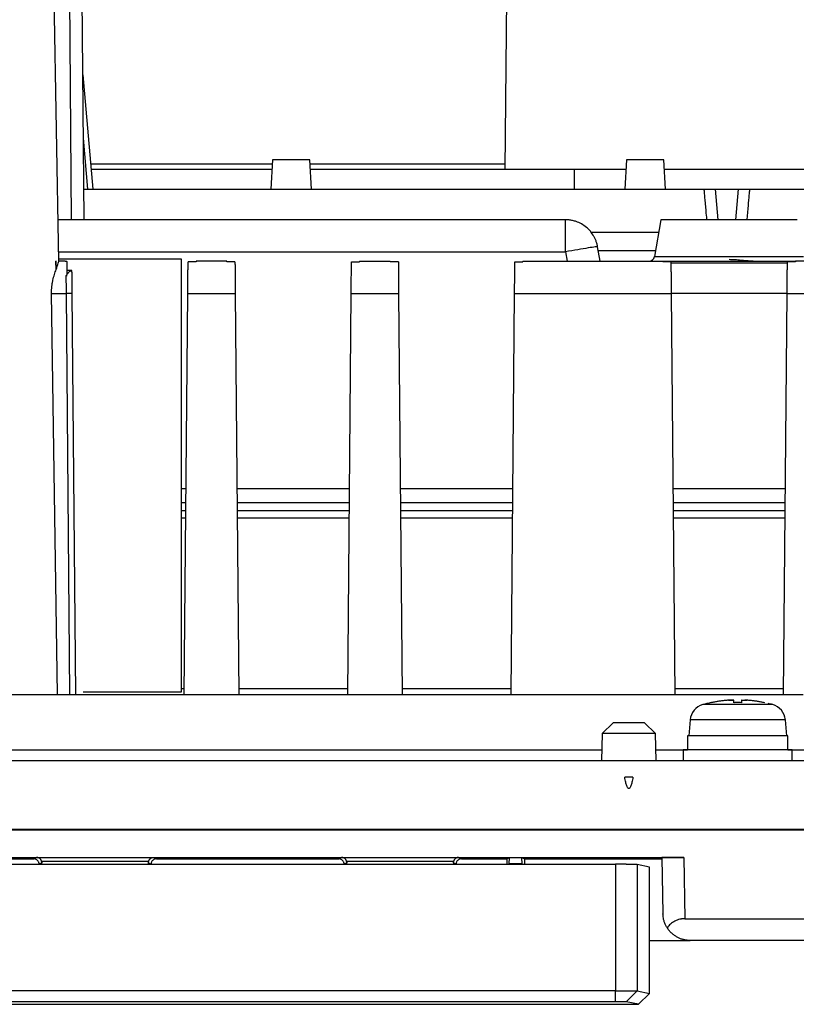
# Model space of a CAD drawing. Header units: millimetres. Extents: x 190.2 to 209.7, y 188.7 to 211.2.
# Tile 7 of 9: x 197.9 to 205, y 197.4 to 206.4. Entities that reach past the tile are written whole.
import ezdxf

# ---------------------------------------------------------------- set-up
doc = ezdxf.new("R2010")
doc.units = ezdxf.units.MM

msp = doc.modelspace()

# ---------------------------------------------------------------- linework, layer by layer
at = {"color": 8, "linetype": 'Continuous', "lineweight": 25}
for p, q in [((198.3595, 207.2899), (198.3806, 204.6099)), ((198.5334, 204.8899), (198.4924, 205.3585)), ((204.2919, 204.8899), (204.3164, 204.6099)), ((204.4836, 204.6099), (204.5081, 204.8899)), ((203.1524, 204.4968), (203.7751, 204.4968)), ((198.2652, 204.3151), (202.9178, 204.3151)), ((203.2192, 204.3281), (203.7453, 204.3281)), ((203.7353, 204.2712), (204.42, 204.2712)), ((204.42, 204.2712), (205.1047, 204.2712)), ((203.8888, 203.9351), (204.9532, 203.9351)), ((204.9372, 200.016), (204.0628, 200.016))]:
    msp.add_line(p, q, dxfattribs=at)
at = {"color": 7, "linetype": 'Continuous', "lineweight": 25}
for p, q in [((198.499, 204.6099), (198.4756, 207.2899)), ((202.3821, 207.2498), (202.3631, 205.0699)), ((198.2668, 204.226), (198.2211, 206.8402)), ((198.5818, 204.8899), (198.4899, 205.9401)), ((200.2267, 205.1199), (198.5616, 205.1199)), ((200.2288, 205.1599), (200.2147, 204.8899)), ((200.5712, 205.1599), (200.2288, 205.1599)), ((200.5853, 204.8899), (200.5712, 205.1599)), ((202.3635, 205.1199), (200.5733, 205.1199)), ((203.4788, 205.1599), (203.4647, 204.8899)), ((203.8212, 205.1599), (203.4788, 205.1599)), ((203.8353, 204.8899), (203.8212, 205.1599)), ((200.2241, 205.0699), (198.566, 205.0699)), ((202.3631, 205.0699), (200.5759, 205.0699)), ((203.4741, 205.0699), (202.3631, 205.0699)), ((203, 204.8899), (203, 205.0699)), ((206.7241, 205.0699), (203.8259, 205.0699)), ((198.4965, 204.8899), (204.1986, 204.8899)), ((204.2919, 204.8899), (204.5081, 204.8899)), ((204.6014, 204.8899), (205.3986, 204.8899)), ((202.9178, 204.6099), (198.2601, 204.6099)), ((202.9178, 204.3151), (202.9178, 204.6099)), ((203.795, 204.61), (203.7353, 204.2712)), ((202.9178, 204.3151), (202.9328, 204.2299)), ((203.2365, 204.2299), (203.2132, 204.362)), ((198.2421, 204.1527), (198.24, 204.2299)), ((198.2421, 204.2299), (198.24, 204.2299)), ((198.2421, 204.1527), (198.2421, 204.2299)), ((198.3262, 204.2299), (198.2649, 204.2299)), ((198.2663, 204.2499), (199.39, 204.2499)), ((199.39, 204.2499), (199.39, 200.2699)), ((199.5287, 204.2223), (199.4537, 204.2223)), ((199.8093, 204.2299), (199.5287, 204.2299)), ((199.8843, 204.2223), (199.8093, 204.2223)), ((200.9537, 204.2223), (201.0287, 204.2223)), ((201.0287, 204.2299), (201.3093, 204.2299)), ((201.3843, 204.2223), (201.3093, 204.2223)), ((202.4537, 204.2223), (202.5267, 204.2223)), ((202.5267, 204.2299), (203.8123, 204.2299)), ((203.8123, 204.2299), (205.0297, 204.2299)), ((203.8863, 204.2223), (203.8123, 204.2223)), ((204.9556, 204.2121), (203.8864, 204.2121)), ((205.0297, 204.2223), (204.9557, 204.2223)), ((205.3103, 204.2299), (205.0297, 204.2299)), ((198.3856, 204.1426), (198.34, 204.1426)), ((198.3357, 204.0989), (198.344, 204.0989)), ((198.2562, 200.2499), (198.2006, 203.9325)), ((198.2006, 203.9325), (198.3369, 203.9325)), ((198.369, 200.2499), (198.3369, 203.9325)), ((198.3869, 203.9325), (198.419, 200.2499)), ((199.419, 200.2499), (199.4511, 203.9325)), ((199.4511, 203.9325), (199.8869, 203.9325)), ((199.8869, 203.9325), (199.919, 200.2499)), ((200.919, 200.2499), (200.9511, 203.9325)), ((200.9511, 203.9325), (201.3869, 203.9325)), ((201.3869, 203.9325), (201.419, 200.2499)), ((202.419, 200.2499), (202.4511, 203.9325)), ((202.4511, 203.9325), (203.8889, 203.9325)), ((203.8889, 203.9325), (203.921, 200.2499)), ((204.921, 200.2499), (204.9531, 203.9325)), ((204.9531, 203.9325), (205.3889, 203.9325)), ((199.39, 202.1399), (199.4355, 202.1399)), ((199.9025, 202.1399), (200.9355, 202.1399)), ((201.4025, 202.1399), (202.4355, 202.1399)), ((203.9045, 202.1399), (204.9375, 202.1399)), ((199.4344, 202.0099), (199.39, 202.0099)), ((200.9344, 202.0099), (199.9036, 202.0099)), ((202.4344, 202.0099), (201.4036, 202.0099)), ((204.9364, 202.0099), (203.9056, 202.0099)), ((199.39, 201.9399), (199.4337, 201.9399)), ((199.4331, 201.8678), (199.39, 201.8678)), ((199.9043, 201.9399), (200.9337, 201.9399)), ((200.9331, 201.8678), (199.9049, 201.8678)), ((201.4043, 201.9399), (202.4337, 201.9399)), ((202.4331, 201.8678), (201.4049, 201.8678)), ((203.9063, 201.9399), (204.9357, 201.9399)), ((204.9351, 201.8678), (203.9069, 201.8678)), ((197.0183, 200.2499), (205.1, 200.2499)), ((199.39, 200.2699), (198.49, 200.2699)), ((199.39, 200.3029), (199.4195, 200.3029)), ((199.9185, 200.3029), (200.9195, 200.3029)), ((201.4185, 200.3029), (202.4195, 200.3029)), ((203.9205, 200.3029), (204.9215, 200.3029)), ((203.3563, 199.99), (203.2544, 199.8899)), ((203.7456, 199.8899), (203.6437, 199.99)), ((204.0628, 200.016), (204.05, 199.8695)), ((204.95, 199.8695), (204.9372, 200.016)), ((203.2544, 199.8899), (203.25, 199.6399)), ((203.7456, 199.8899), (203.2544, 199.8899)), ((203.75, 199.6399), (203.7456, 199.8899)), ((204.04, 199.8702), (204.04, 199.7395)), ((204.96, 199.7395), (204.96, 199.8702)), ((196.7482, 199.7402), (203.2517, 199.74)), ((203.7483, 199.7399), (204.04, 199.7399)), ((204, 199.7402), (204, 199.6399)), ((204.96, 199.7399), (205.8092, 199.7399)), ((205, 199.6399), (205, 199.7402)), ((207.3544, 199.6399), (192.6456, 199.6399)), ((192.4504, 199.0117), (207.5496, 199.0117)), ((207.0503, 199.003), (192.9497, 199.003)), ((196.6232, 198.6899), (203.3768, 198.6899)), ((197.5952, 198.7529), (198.0625, 198.7529)), ((197.621, 198.74), (198.0366, 198.74)), ((198.0366, 198.74), (198.0625, 198.7529)), ((198.0625, 198.7529), (199.1375, 198.7529)), ((198.1099, 198.7016), (198.0866, 198.69)), ((198.0866, 198.6899), (198.0866, 198.69)), ((198.1083, 198.6909), (198.1063, 198.6899)), ((198.1083, 198.6909), (199.0917, 198.6909)), ((199.0912, 198.7157), (198.1088, 198.7157)), ((199.1134, 198.69), (199.0901, 198.7016)), ((199.0917, 198.6909), (199.0937, 198.6899)), ((199.1134, 198.69), (199.1134, 198.6899)), ((199.1375, 198.7529), (200.8625, 198.7529)), ((199.1375, 198.7529), (199.1634, 198.74)), ((199.1634, 198.74), (200.8366, 198.74)), ((200.8366, 198.74), (200.8625, 198.7529)), ((200.8625, 198.7529), (201.9375, 198.7529)), ((200.9099, 198.7016), (200.8866, 198.69)), ((200.8866, 198.6899), (200.8866, 198.69)), ((200.9083, 198.6909), (200.9063, 198.6899)), ((200.9083, 198.6909), (201.8917, 198.6909)), ((201.8912, 198.7157), (200.9088, 198.7157)), ((201.9134, 198.69), (201.8901, 198.7016)), ((201.8937, 198.6899), (201.8917, 198.6909)), ((201.9134, 198.69), (201.9134, 198.6899)), ((201.9375, 198.7529), (202.4048, 198.7529)), ((201.9375, 198.7529), (201.9634, 198.74)), ((201.9634, 198.74), (202.379, 198.74)), ((202.379, 198.74), (202.4048, 198.7529)), ((202.379, 198.74), (202.379, 198.6899)), ((202.4021, 198.6952), (202.4048, 198.7529)), ((202.5179, 198.6952), (202.4021, 198.6952)), ((202.4048, 198.7529), (202.5152, 198.7529)), ((202.5152, 198.7529), (204.0041, 198.7529)), ((202.5152, 198.7529), (202.541, 198.74)), ((202.5152, 198.7529), (202.5179, 198.6952)), ((202.541, 198.74), (203.8044, 198.74)), ((202.541, 198.74), (202.541, 198.6899)), ((203.3768, 198.6899), (203.3768, 197.528)), ((203.576, 198.6867), (203.576, 197.5264)), ((203.69, 198.6639), (203.576, 198.6867)), ((203.8042, 198.7512), (203.8132, 198.2355)), ((204.0041, 198.7529), (204.0139, 198.1898)), ((203.6895, 197.9899), (203.69, 198.6639)), ((204.0139, 198.1898), (207.0361, 198.1898)), ((203.6895, 197.5037), (203.6895, 197.9899)), ((203.6895, 197.9899), (204.0631, 197.9899)), ((207.2325, 197.9899), (204.0631, 197.9899)), ((203.3768, 197.528), (196.6232, 197.528)), ((203.3768, 197.4278), (203.3768, 197.528)), ((203.576, 197.5264), (203.4762, 197.4262)), ((203.576, 197.5264), (203.6895, 197.5037)), ((203.3768, 197.4278), (196.6232, 197.4278)), ((203.5891, 197.4037), (203.4762, 197.4262)), ((203.5891, 197.4037), (203.6895, 197.5037)), ((196.4109, 197.4037), (203.5891, 197.4037))]:
    msp.add_line(p, q, dxfattribs=at)
for centre, radius, start, end in [((203.686, 204.2799), 0.05, 270, 350), ((198.3619, 202.5), 1.4327, 89.0002, 90.9998), ((204.2222, 200.0021), 0.16, 105.50985, 175), ((204.5, 198.9999), 1.2, 101.76242, 105.47435), ((204.5, 198.9999), 1.2, 74.53151, 76.54162), ((204.7778, 200.0021), 0.16, 5, 74.49185)]:
    msp.add_arc(centre, radius, start, end, dxfattribs=at)
for points, knots in [([(204.1924, 204.8883), (204.1924, 204.8886), (204.1925, 204.889), (204.1937, 204.8895), (204.1956, 204.8898), (204.1976, 204.8898), (204.1986, 204.8899)], [0, 0, 0, 0, 0.252092, 0.501389, 0.749988, 1, 1, 1, 1]), ([(204.2168, 204.6099), (204.216, 204.6183), (204.2109, 204.6763), (204.2029, 204.7675), (204.1949, 204.8607), (204.1932, 204.8793), (204.1924, 204.8883)], [0, 0, 0, 0, 0.05472, 0.37735, 0.698098, 1, 1, 1, 1]), ([(204.1986, 204.8899), (204.1998, 204.8899), (204.2023, 204.8899), (204.2071, 204.8899), (204.2137, 204.8899), (204.2228, 204.8899), (204.2348, 204.8899), (204.2482, 204.8899), (204.2624, 204.8899), (204.2771, 204.8899), (204.2869, 204.8899), (204.2919, 204.8899)], [0, 0, 0, 0, 0.081459, 0.162585, 0.244175, 0.371713, 0.499703, 0.6273, 0.755436, 0.877542, 1, 1, 1, 1]), ([(204.5081, 204.8899), (204.5114, 204.8899), (204.518, 204.8899), (204.5277, 204.8899), (204.5391, 204.8899), (204.5518, 204.8899), (204.5652, 204.8899), (204.5772, 204.8899), (204.5873, 204.8899), (204.5957, 204.8899), (204.5995, 204.8899), (204.6014, 204.8899)], [0, 0, 0, 0, 0.081654, 0.16295, 0.244683, 0.372373, 0.500416, 0.627961, 0.755944, 0.877826, 1, 1, 1, 1]), ([(204.6076, 204.8883), (204.6068, 204.8793), (204.6051, 204.8607), (204.5971, 204.7675), (204.5891, 204.6763), (204.584, 204.6183), (204.5832, 204.6099)], [0, 0, 0, 0, 0.301898, 0.62265, 0.94528, 1, 1, 1, 1]), ([(204.6014, 204.8899), (204.6024, 204.8898), (204.6044, 204.8898), (204.6063, 204.8895), (204.6075, 204.889), (204.6076, 204.8886), (204.6076, 204.8883)], [0, 0, 0, 0, 0.250012, 0.498611, 0.747908, 1, 1, 1, 1]), ([(203.2132, 204.362), (203.2122, 204.3674), (203.2101, 204.3781), (203.206, 204.3936), (203.2014, 204.4081), (203.1963, 204.4216), (203.1909, 204.4343), (203.1852, 204.446), (203.1723, 204.4701), (203.1492, 204.5033), (203.1104, 204.5419), (203.0666, 204.5722), (203.0232, 204.5919), (202.9847, 204.6029), (202.9513, 204.6088), (202.9289, 204.6095), (202.9178, 204.6099)], [0, 0, 0, 0, 0.039898, 0.078043, 0.114423, 0.149038, 0.181888, 0.212981, 0.24233, 0.3782, 0.500051, 0.633207, 0.757774, 0.839851, 0.920021, 1, 1, 1, 1]), ([(205.045, 204.6099), (205.045, 204.6099), (205.0287, 204.6099), (204.9661, 204.6099), (204.9198, 204.6099), (204.8041, 204.6099), (204.7348, 204.6099), (204.5836, 204.6099), (204.5018, 204.6099), (204.3382, 204.6099), (204.2564, 204.6099), (204.1052, 204.6099), (204.0359, 204.6099), (203.9202, 204.6099), (203.8739, 204.6099), (203.8113, 204.6099), (203.795, 204.6099), (203.795, 204.6099)], [0, 0, 0, 0, 0.125, 0.125, 0.25, 0.25, 0.375, 0.375, 0.5, 0.5, 0.625, 0.625, 0.75, 0.75, 0.875, 0.875, 1, 1, 1, 1]), ([(203.2132, 204.362), (203.2131, 204.3626), (203.2053, 204.3619), (203.1756, 204.358), (203.1537, 204.3547), (203.099, 204.346), (203.0663, 204.3406), (202.995, 204.3286), (202.9564, 204.3219), (202.9178, 204.3151)], [0, 0, 0, 0, 0.25, 0.25, 0.5, 0.5, 0.75, 0.75, 1, 1, 1, 1]), ([(198.2421, 204.1527), (198.2499, 204.1739), (198.2616, 204.2057), (198.2673, 204.2239), (198.2664, 204.2256), (198.2662, 204.226)], [0, 0, 0, 0, 0.616284, 0.927749, 1, 1, 1, 1]), ([(198.3262, 204.2299), (198.3282, 204.2298), (198.3321, 204.2296), (198.3381, 204.2281), (198.342, 204.2263), (198.344, 204.2255)], [0, 0, 0, 0, 0.333617, 0.666625, 1, 1, 1, 1]), ([(198.344, 204.1106), (198.344, 204.1406), (198.344, 204.1663), (198.344, 204.2055), (198.344, 204.219), (198.344, 204.2255)], [0, 0, 0, 0, 0.5, 0.5, 1, 1, 1, 1]), ([(199.4511, 203.9325), (199.4512, 203.9379), (199.4513, 203.9488), (199.4514, 203.9649), (199.4516, 203.981), (199.4517, 203.9968), (199.4518, 204.0126), (199.4521, 204.0393), (199.4524, 204.0759), (199.4528, 204.1188), (199.4531, 204.1563), (199.4533, 204.1832), (199.4535, 204.2017), (199.4536, 204.2141), (199.4536, 204.2196), (199.4537, 204.2223)], [0, 0, 0, 0, 0.040677, 0.081122, 0.121455, 0.161795, 0.202262, 0.242974, 0.371446, 0.500049, 0.628519, 0.75712, 0.838212, 0.918852, 1, 1, 1, 1]), ([(199.8843, 204.2223), (199.8843, 204.221), (199.8844, 204.2185), (199.8844, 204.2135), (199.8845, 204.2078), (199.8845, 204.2013), (199.8846, 204.194), (199.8847, 204.18), (199.8849, 204.1563), (199.8852, 204.1188), (199.8856, 204.0759), (199.886, 204.0344), (199.8863, 203.997), (199.8866, 203.965), (199.8868, 203.9433), (199.8869, 203.9325)], [0, 0, 0, 0, 0.040676, 0.08112, 0.121451, 0.161789, 0.202255, 0.242967, 0.371436, 0.500038, 0.62851, 0.757113, 0.838207, 0.918849, 1, 1, 1, 1]), ([(200.9511, 203.9325), (200.9512, 203.9379), (200.9513, 203.9488), (200.9514, 203.9649), (200.9516, 203.981), (200.9517, 203.9968), (200.9518, 204.0126), (200.9521, 204.0393), (200.9524, 204.0759), (200.9528, 204.1188), (200.9531, 204.1563), (200.9533, 204.1832), (200.9535, 204.2017), (200.9536, 204.2141), (200.9536, 204.2196), (200.9537, 204.2223)], [0, 0, 0, 0, 0.040677, 0.081122, 0.121455, 0.161795, 0.202262, 0.242974, 0.371446, 0.500049, 0.628519, 0.75712, 0.838212, 0.918852, 1, 1, 1, 1]), ([(201.3843, 204.2223), (201.3843, 204.221), (201.3844, 204.2185), (201.3844, 204.2135), (201.3845, 204.2078), (201.3845, 204.2013), (201.3846, 204.194), (201.3847, 204.18), (201.3849, 204.1563), (201.3852, 204.1188), (201.3856, 204.0759), (201.386, 204.0344), (201.3863, 203.997), (201.3866, 203.965), (201.3868, 203.9433), (201.3869, 203.9325)], [0, 0, 0, 0, 0.040676, 0.08112, 0.121451, 0.161789, 0.202255, 0.242967, 0.371436, 0.500038, 0.62851, 0.757113, 0.838207, 0.918849, 1, 1, 1, 1]), ([(202.4511, 203.9325), (202.4512, 203.9379), (202.4513, 203.9488), (202.4514, 203.9649), (202.4516, 203.981), (202.4517, 203.9968), (202.4518, 204.0126), (202.4521, 204.0393), (202.4524, 204.0759), (202.4528, 204.1188), (202.4531, 204.1563), (202.4533, 204.1832), (202.4535, 204.2017), (202.4536, 204.2141), (202.4536, 204.2196), (202.4537, 204.2223)], [0, 0, 0, 0, 0.040677, 0.0811224, 0.121455, 0.1617947, 0.2022615, 0.242974, 0.3714462, 0.5000488, 0.6285195, 0.7571205, 0.838212, 0.9188518, 1, 1, 1, 1]), ([(203.8863, 204.2223), (203.8863, 204.221), (203.8864, 204.2185), (203.8864, 204.2135), (203.8865, 204.2078), (203.8865, 204.2013), (203.8866, 204.194), (203.8867, 204.18), (203.8869, 204.1563), (203.8872, 204.1188), (203.8876, 204.0759), (203.888, 204.0344), (203.8883, 203.997), (203.8886, 203.965), (203.8888, 203.9433), (203.8889, 203.9325)], [0, 0, 0, 0, 0.040676, 0.08112, 0.121451, 0.161789, 0.202255, 0.242967, 0.371436, 0.500038, 0.62851, 0.757113, 0.838207, 0.918849, 1, 1, 1, 1]), ([(204.6406, 204.2299), (204.6333, 204.2299), (204.6187, 204.2301), (204.5967, 204.2313), (204.5747, 204.2328), (204.5525, 204.2347), (204.5186, 204.2378), (204.4745, 204.2418), (204.4377, 204.2432), (204.42, 204.2432), (204.4199, 204.2432)], [0, 0, 0, 0, 0.099023, 0.198427, 0.298326, 0.39884, 0.500095, 0.759817, 0.999732, 1, 1, 1, 1]), ([(204.9531, 203.9325), (204.9532, 203.9379), (204.9533, 203.9488), (204.9534, 203.9649), (204.9536, 203.981), (204.9537, 203.9968), (204.9538, 204.0126), (204.9541, 204.0393), (204.9544, 204.0759), (204.9548, 204.1188), (204.9551, 204.1563), (204.9553, 204.1832), (204.9555, 204.2017), (204.9556, 204.2141), (204.9556, 204.2196), (204.9557, 204.2223)], [0, 0, 0, 0, 0.040677, 0.081122, 0.121455, 0.161795, 0.202262, 0.242974, 0.371446, 0.500049, 0.628519, 0.75712, 0.838212, 0.918852, 1, 1, 1, 1]), ([(198.2006, 203.9325), (198.2005, 203.9377), (198.2005, 203.9481), (198.201, 203.9636), (198.2019, 203.979), (198.2033, 203.9943), (198.2052, 204.0095), (198.2074, 204.0245), (198.2101, 204.0394), (198.2141, 204.0586), (198.2196, 204.0815), (198.2268, 204.1071), (198.2345, 204.1312), (198.2395, 204.1455), (198.2421, 204.1527)], [0, 0, 0, 0, 0.06192, 0.123538, 0.185077, 0.246755, 0.308793, 0.371404, 0.434795, 0.499166, 0.62324, 0.747246, 0.87243, 1, 1, 1, 1]), ([(198.344, 204.1102), (198.3459, 204.1127), (198.3494, 204.1172), (198.3541, 204.1227), (198.3594, 204.1283), (198.365, 204.1336), (198.3714, 204.1387), (198.3771, 204.1419), (198.3816, 204.1429), (198.3845, 204.1419), (198.3849, 204.1398), (198.3851, 204.1388)], [0, 0, 0, 0, 0.100546, 0.18373, 0.249552, 0.382058, 0.499016, 0.643115, 0.773898, 0.892398, 1, 1, 1, 1]), ([(198.3851, 204.1388), (198.3851, 204.1362), (198.3851, 204.1311), (198.3852, 204.1226), (198.3853, 204.1137), (198.3854, 204.1043), (198.3855, 204.0896), (198.3857, 204.0687), (198.3859, 204.0413), (198.3862, 204.0131), (198.3864, 203.9858), (198.3866, 203.9587), (198.3868, 203.9412), (198.3869, 203.9325)], [0, 0, 0, 0, 0.056062, 0.11165, 0.16693, 0.22207, 0.277238, 0.410649, 0.544152, 0.663755, 0.785106, 0.892491, 1, 1, 1, 1]), ([(204.8206, 200.1562), (204.8206, 200.1562), (204.6769, 200.1562), (204.3231, 200.1562), (204.1794, 200.1562), (204.1794, 200.1562)], [0, 0, 0, 0, 0.5, 0.5, 1, 1, 1, 1]), ([(204.415, 200.1963), (204.4041, 200.1955), (204.3824, 200.1938), (204.3501, 200.1901), (204.3181, 200.1856), (204.2864, 200.1804), (204.2654, 200.1762), (204.255, 200.1741)], [0, 0, 0, 0, 0.202466, 0.403699, 0.603699, 0.802466, 1, 1, 1, 1]), ([(204.465, 200.1963), (204.4649, 200.1965), (204.4647, 200.1968), (204.4631, 200.1972), (204.4606, 200.1975), (204.4572, 200.1976), (204.4529, 200.1977), (204.4479, 200.1977), (204.4421, 200.1976), (204.4358, 200.1975), (204.4291, 200.1972), (204.4221, 200.1968), (204.4174, 200.1965), (204.415, 200.1963)], [0, 0, 0, 0, 0.091023, 0.181977, 0.272879, 0.363743, 0.454583, 0.545417, 0.636257, 0.727121, 0.818023, 0.908977, 1, 1, 1, 1]), ([(204.415, 200.1963), (204.4174, 200.1965), (204.4221, 200.1968), (204.4291, 200.1972), (204.4358, 200.1975), (204.4421, 200.1976), (204.4479, 200.1977), (204.4529, 200.1977), (204.4572, 200.1976), (204.4606, 200.1975), (204.4631, 200.1972), (204.4647, 200.1968), (204.4649, 200.1965), (204.465, 200.1963)], [0, 0, 0, 0, 0.091023, 0.181977, 0.272879, 0.363743, 0.454583, 0.545417, 0.636257, 0.727121, 0.818023, 0.908977, 1, 1, 1, 1]), ([(204.535, 200.1963), (204.5351, 200.1965), (204.5353, 200.1968), (204.5369, 200.1972), (204.5394, 200.1975), (204.5428, 200.1976), (204.5471, 200.1977), (204.5521, 200.1977), (204.5579, 200.1976), (204.5642, 200.1975), (204.5709, 200.1972), (204.5779, 200.1968), (204.5826, 200.1965), (204.585, 200.1963)], [0, 0, 0, 0, 0.0910228, 0.1819774, 0.2728789, 0.3637425, 0.4545834, 0.5454166, 0.6362575, 0.7271211, 0.8180226, 0.9089772, 1, 1, 1, 1]), ([(204.5388, 200.1974), (204.5381, 200.1973), (204.5365, 200.1971), (204.5353, 200.1968), (204.5351, 200.1965), (204.535, 200.1963)], [0, 0, 0, 0, 0.333131, 0.666449, 1, 1, 1, 1]), ([(204.585, 200.1963), (204.5828, 200.1965), (204.5785, 200.1968), (204.572, 200.1971), (204.5679, 200.1973), (204.5659, 200.1974)], [0, 0, 0, 0, 0.3335511, 0.6668689, 1, 1, 1, 1]), ([(204.745, 200.1741), (204.7346, 200.1762), (204.7136, 200.1804), (204.6819, 200.1856), (204.6499, 200.1901), (204.6176, 200.1938), (204.5959, 200.1955), (204.585, 200.1963)], [0, 0, 0, 0, 0.197534, 0.396301, 0.596301, 0.797534, 1, 1, 1, 1]), ([(203.5, 199.9899), (203.4812, 199.9899), (203.4623, 199.9899), (203.4275, 199.9899), (203.4116, 199.9899), (203.3849, 199.9899), (203.3743, 199.9899), (203.3599, 199.9899), (203.3561, 199.9899), (203.3561, 199.9899)], [0, 0, 0, 0, 0.25, 0.25, 0.5, 0.5, 0.75, 0.75, 1, 1, 1, 1]), ([(203.6439, 199.9899), (203.6439, 199.9899), (203.6401, 199.9899), (203.6257, 199.9899), (203.6151, 199.9899), (203.5884, 199.9899), (203.5725, 199.9899), (203.5377, 199.9899), (203.5188, 199.9899), (203.5, 199.9899)], [0, 0, 0, 0, 0.25, 0.25, 0.5, 0.5, 0.75, 0.75, 1, 1, 1, 1]), ([(204.96, 199.8699), (204.96, 199.8699), (204.948, 199.8699), (204.9019, 199.8699), (204.8678, 199.8699), (204.7827, 199.8699), (204.7317, 199.8699), (204.6204, 199.8699), (204.5602, 199.8699), (204.4398, 199.8699), (204.3796, 199.8699), (204.2683, 199.8699), (204.2173, 199.8699), (204.1322, 199.8699), (204.0981, 199.8699), (204.052, 199.8699), (204.04, 199.8699), (204.04, 199.8699)], [0, 0, 0, 0, 0.125, 0.125, 0.25, 0.25, 0.375, 0.375, 0.5, 0.5, 0.625, 0.625, 0.75, 0.75, 0.875, 0.875, 1, 1, 1, 1]), ([(205, 199.7399), (205, 199.7399), (204.987, 199.7399), (204.9369, 199.7399), (204.8998, 199.7399), (204.8073, 199.7399), (204.7518, 199.7399), (204.6309, 199.7399), (204.5654, 199.7399), (204.4346, 199.7399), (204.3691, 199.7399), (204.2482, 199.7399), (204.1927, 199.7399), (204.1002, 199.7399), (204.0631, 199.7399), (204.013, 199.7399), (204, 199.7399), (204, 199.7399)], [0, 0, 0, 0, 0.125, 0.125, 0.25, 0.25, 0.375, 0.375, 0.5, 0.5, 0.625, 0.625, 0.75, 0.75, 0.875, 0.875, 1, 1, 1, 1]), ([(203.5378, 199.4899), (203.5363, 199.4817), (203.5335, 199.4664), (203.5288, 199.4451), (203.5241, 199.4271), (203.5195, 199.4124), (203.5149, 199.4008), (203.5102, 199.3924), (203.5056, 199.3869), (203.5, 199.3845), (203.4944, 199.3868), (203.4898, 199.3923), (203.4852, 199.4007), (203.4806, 199.4122), (203.4759, 199.427), (203.4712, 199.445), (203.4665, 199.4663), (203.4637, 199.4817), (203.4622, 199.4899)], [0, 0, 0, 0, 0.108945, 0.203948, 0.285112, 0.352605, 0.406724, 0.44805, 0.477926, 0.499902, 0.521734, 0.551434, 0.592641, 0.646717, 0.714253, 0.795544, 0.890758, 1, 1, 1, 1]), ([(198.0866, 198.69), (198.0865, 198.6921), (198.0864, 198.6962), (198.0851, 198.7024), (198.0828, 198.7096), (198.0787, 198.7176), (198.0722, 198.7255), (198.0643, 198.7321), (198.0554, 198.7366), (198.046, 198.7395), (198.0397, 198.7398), (198.0366, 198.74)], [0, 0, 0, 0, 0.0795914, 0.1592125, 0.2401144, 0.3685803, 0.5000445, 0.6285193, 0.7599927, 0.8792721, 1, 1, 1, 1]), ([(198.1088, 198.7157), (198.1084, 198.7174), (198.1075, 198.7207), (198.1055, 198.7256), (198.1026, 198.731), (198.0986, 198.7367), (198.0928, 198.7423), (198.0862, 198.7469), (198.0794, 198.75), (198.0732, 198.7518), (198.0679, 198.7527), (198.0642, 198.7529), (198.0625, 198.7529)], [0, 0, 0, 0, 0.119092, 0.233282, 0.342776, 0.502083, 0.642598, 0.7616, 0.859484, 0.911357, 0.957119, 1, 1, 1, 1]), ([(198.1083, 198.6909), (198.1084, 198.691), (198.1087, 198.6912), (198.109, 198.6926), (198.1093, 198.6948), (198.1096, 198.6977), (198.1098, 198.7003), (198.1099, 198.7016)], [0, 0, 0, 0, 0.200404, 0.400203, 0.599799, 0.799597, 1, 1, 1, 1]), ([(198.1088, 198.7157), (198.1091, 198.7141), (198.1098, 198.7107), (198.1101, 198.7059), (198.11, 198.7031), (198.1099, 198.7016)], [0, 0, 0, 0, 0.2922817, 0.6255067, 1, 1, 1, 1]), ([(199.0901, 198.7016), (199.09, 198.7031), (199.0899, 198.7059), (199.0902, 198.7107), (199.0909, 198.7141), (199.0912, 198.7157)], [0, 0, 0, 0, 0.3744933, 0.7077183, 1, 1, 1, 1]), ([(199.0912, 198.7157), (199.0918, 198.718), (199.093, 198.7224), (199.096, 198.7287), (199.0995, 198.734), (199.1034, 198.7386), (199.1078, 198.7426), (199.1127, 198.7461), (199.1185, 198.7491), (199.1245, 198.7513), (199.1309, 198.7526), (199.1354, 198.7528), (199.1375, 198.7529)], [0, 0, 0, 0, 0.163479, 0.309381, 0.437801, 0.548878, 0.642826, 0.73993, 0.822036, 0.890699, 0.948571, 1, 1, 1, 1]), ([(199.1634, 198.74), (199.1613, 198.7399), (199.1572, 198.7398), (199.151, 198.7385), (199.1438, 198.7362), (199.1358, 198.7321), (199.1279, 198.7256), (199.1213, 198.7177), (199.1168, 198.7088), (199.1139, 198.6994), (199.1136, 198.6931), (199.1134, 198.69)], [0, 0, 0, 0, 0.079603, 0.159236, 0.240148, 0.368625, 0.500093, 0.628564, 0.760026, 0.87929, 1, 1, 1, 1]), ([(200.8866, 198.69), (200.8865, 198.6921), (200.8864, 198.6962), (200.8851, 198.7024), (200.8828, 198.7096), (200.8787, 198.7176), (200.8722, 198.7255), (200.8643, 198.7321), (200.8554, 198.7366), (200.846, 198.7395), (200.8397, 198.7398), (200.8366, 198.74)], [0, 0, 0, 0, 0.0795914, 0.1592125, 0.2401144, 0.3685803, 0.5000445, 0.6285193, 0.7599927, 0.8792721, 1, 1, 1, 1]), ([(200.9088, 198.7157), (200.9084, 198.7174), (200.9075, 198.7207), (200.9055, 198.7256), (200.9026, 198.731), (200.8986, 198.7367), (200.8928, 198.7423), (200.8862, 198.7469), (200.8794, 198.75), (200.8732, 198.7518), (200.8679, 198.7527), (200.8642, 198.7529), (200.8625, 198.7529)], [0, 0, 0, 0, 0.119092, 0.233282, 0.342776, 0.502083, 0.642598, 0.7616, 0.859484, 0.911357, 0.957119, 1, 1, 1, 1]), ([(200.9083, 198.6909), (200.9084, 198.691), (200.9087, 198.6912), (200.909, 198.6926), (200.9093, 198.6948), (200.9096, 198.6977), (200.9098, 198.7003), (200.9099, 198.7016)], [0, 0, 0, 0, 0.200404, 0.400203, 0.599799, 0.799597, 1, 1, 1, 1]), ([(200.9088, 198.7157), (200.9091, 198.7141), (200.9098, 198.7107), (200.9101, 198.7059), (200.91, 198.7031), (200.9099, 198.7016)], [0, 0, 0, 0, 0.2922817, 0.6255067, 1, 1, 1, 1]), ([(201.8901, 198.7016), (201.89, 198.7031), (201.8899, 198.7059), (201.8902, 198.7107), (201.8909, 198.7141), (201.8912, 198.7157)], [0, 0, 0, 0, 0.3744933, 0.7077183, 1, 1, 1, 1]), ([(201.8901, 198.7016), (201.8902, 198.7003), (201.8904, 198.6977), (201.8907, 198.6948), (201.891, 198.6926), (201.8913, 198.6912), (201.8916, 198.691), (201.8917, 198.6909)], [0, 0, 0, 0, 0.200403, 0.400201, 0.599797, 0.799596, 1, 1, 1, 1]), ([(201.9375, 198.7529), (201.9362, 198.7529), (201.9335, 198.7528), (201.9296, 198.7523), (201.9257, 198.7515), (201.9203, 198.7499), (201.9138, 198.7469), (201.9072, 198.7423), (201.9014, 198.7367), (201.8968, 198.7302), (201.8932, 198.7231), (201.8919, 198.7182), (201.8912, 198.7157)], [0, 0, 0, 0, 0.031938, 0.065077, 0.100912, 0.140634, 0.237988, 0.357503, 0.497559, 0.657293, 0.822996, 1, 1, 1, 1]), ([(201.9634, 198.74), (201.9613, 198.7399), (201.9572, 198.7398), (201.951, 198.7385), (201.9438, 198.7362), (201.9358, 198.7321), (201.9279, 198.7256), (201.9213, 198.7177), (201.9168, 198.7088), (201.9139, 198.6994), (201.9136, 198.6931), (201.9134, 198.69)], [0, 0, 0, 0, 0.079603, 0.159236, 0.240148, 0.368625, 0.500093, 0.628564, 0.760026, 0.87929, 1, 1, 1, 1]), ([(203.576, 198.6867), (203.5755, 198.6868), (203.5745, 198.6869), (203.5718, 198.6871), (203.5683, 198.6874), (203.564, 198.6876), (203.559, 198.6878), (203.5532, 198.688), (203.5468, 198.6882), (203.5399, 198.6883), (203.5324, 198.6885), (203.5245, 198.6887), (203.5162, 198.6888), (203.5076, 198.6889), (203.4986, 198.6891), (203.4895, 198.6892), (203.4801, 198.6893), (203.4706, 198.6894), (203.461, 198.6895), (203.4514, 198.6896), (203.4418, 198.6896), (203.4322, 198.6897), (203.4226, 198.6897), (203.4132, 198.6898), (203.4039, 198.6898), (203.3947, 198.6898), (203.3857, 198.6899), (203.3797, 198.6899), (203.3768, 198.6899)], [0, 0, 0, 0, 0.047166, 0.093635, 0.139408, 0.184485, 0.228865, 0.272549, 0.315537, 0.357828, 0.399423, 0.440322, 0.480524, 0.52003, 0.558839, 0.596953, 0.634369, 0.67109, 0.707114, 0.742442, 0.777074, 0.811009, 0.844248, 0.876791, 0.908638, 0.939788, 0.970242, 1, 1, 1, 1]), ([(204.0041, 198.7529), (203.9992, 198.7529), (203.9895, 198.7529), (203.975, 198.7529), (203.9608, 198.7529), (203.9468, 198.7528), (203.9332, 198.7528), (203.9201, 198.7527), (203.9074, 198.7527), (203.8952, 198.7526), (203.8837, 198.7526), (203.8728, 198.7525), (203.8601, 198.7524), (203.8461, 198.7522), (203.8319, 198.7521), (203.8201, 198.7519), (203.8112, 198.7516), (203.8053, 198.7514), (203.8045, 198.7512), (203.8042, 198.7512)], [0, 0, 0, 0, 0.046547, 0.092876, 0.138988, 0.184884, 0.230562, 0.276025, 0.321271, 0.366301, 0.411115, 0.455713, 0.500096, 0.577262, 0.656887, 0.738972, 0.82352, 0.910529, 1, 1, 1, 1]), ([(203.8523, 198.1055), (203.85, 198.1092), (203.8454, 198.1168), (203.8391, 198.1286), (203.8332, 198.1414), (203.8278, 198.1549), (203.8219, 198.1732), (203.8154, 198.2), (203.814, 198.2223), (203.8132, 198.2355)], [0, 0, 0, 0, 0.089818, 0.184761, 0.284852, 0.390113, 0.50056, 0.705802, 1, 1, 1, 1]), ([(204.0139, 198.1898), (204.01, 198.1898), (204.0022, 198.1896), (203.9905, 198.1886), (203.9789, 198.1868), (203.9632, 198.1836), (203.9439, 198.1776), (203.9219, 198.1677), (203.9012, 198.1553), (203.8826, 198.1405), (203.8659, 198.1239), (203.8569, 198.1117), (203.8523, 198.1055)], [0, 0, 0, 0, 0.05538, 0.110737, 0.166459, 0.222924, 0.340998, 0.463553, 0.590998, 0.724406, 0.859438, 1, 1, 1, 1]), ([(204.0631, 197.9899), (204.0586, 197.9899), (204.0494, 197.9901), (204.0357, 197.9912), (204.022, 197.9931), (204.0084, 197.9958), (203.9948, 197.9992), (203.9814, 198.0034), (203.9683, 198.0084), (203.9553, 198.0141), (203.938, 198.0231), (203.9167, 198.0365), (203.8928, 198.056), (203.8705, 198.0791), (203.8585, 198.0965), (203.8523, 198.1055)], [0, 0, 0, 0, 0.04832, 0.09703, 0.146279, 0.196214, 0.246974, 0.298691, 0.351492, 0.405494, 0.460808, 0.579373, 0.708387, 0.848442, 1, 1, 1, 1]), ([(203.3768, 197.528), (203.3813, 197.528), (203.3904, 197.528), (203.4039, 197.5279), (203.4173, 197.5279), (203.4305, 197.5279), (203.4434, 197.5279), (203.4559, 197.5278), (203.4681, 197.5278), (203.4798, 197.5277), (203.491, 197.5277), (203.5017, 197.5276), (203.5147, 197.5275), (203.5293, 197.5273), (203.5442, 197.5272), (203.5565, 197.527), (203.5661, 197.5268), (203.573, 197.5266), (203.575, 197.5264), (203.576, 197.5264)], [0, 0, 0, 0, 0.046033, 0.091939, 0.137719, 0.183373, 0.228901, 0.274303, 0.319579, 0.364728, 0.409751, 0.454649, 0.49942, 0.582849, 0.666279, 0.749709, 0.833139, 0.916569, 1, 1, 1, 1]), ([(203.4762, 197.4262), (203.4759, 197.4263), (203.4752, 197.4264), (203.4731, 197.4265), (203.4702, 197.4267), (203.4652, 197.4269), (203.4571, 197.4271), (203.4445, 197.4274), (203.4297, 197.4276), (203.4131, 197.4277), (203.3952, 197.4278), (203.3829, 197.4278), (203.3768, 197.4278)], [0, 0, 0, 0, 0.062453, 0.124629, 0.187079, 0.250348, 0.375332, 0.500649, 0.62557, 0.750711, 0.87502, 1, 1, 1, 1])]:
    msp.add_open_spline(points, degree=3, knots=knots, dxfattribs=at)
for points in [[(199.5287, 204.2299), (199.5287, 204.2299), (199.5287, 204.2273), (199.5287, 204.2223)], [(199.8093, 204.2223), (199.8093, 204.2273), (199.8093, 204.2299), (199.8093, 204.2299)], [(201.0287, 204.2299), (201.0287, 204.2299), (201.0287, 204.2273), (201.0287, 204.2223)], [(201.3093, 204.2223), (201.3093, 204.2273), (201.3093, 204.2299), (201.3093, 204.2299)], [(202.5267, 204.2299), (202.5267, 204.2299), (202.5267, 204.2273), (202.5267, 204.2223)], [(203.8123, 204.2223), (203.8123, 204.2273), (203.8123, 204.2299), (203.8123, 204.2299)], [(205.0297, 204.2299), (205.0297, 204.2299), (205.0297, 204.2273), (205.0297, 204.2223)], [(198.3439, 204.1102), (198.3411, 204.1066), (198.3383, 204.1029), (198.3357, 204.0989)], [(198.3369, 203.9325), (198.3365, 203.9915), (198.3361, 204.0502), (198.3357, 204.0989)], [(204.255, 200.1741), (204.255, 200.1744), (204.255, 200.1746), (204.255, 200.1746)], [(204.465, 200.1741), (204.465, 200.1851), (204.465, 200.1925), (204.465, 200.1963)], [(204.535, 200.1741), (204.5233, 200.1743), (204.5, 200.1748), (204.4767, 200.1743), (204.465, 200.1741)], [(204.535, 200.1963), (204.535, 200.1925), (204.535, 200.1851), (204.535, 200.1741)], [(204.745, 200.1741), (204.745, 200.1744), (204.745, 200.1746), (204.745, 200.1746)], [(203.5378, 199.4899), (203.5127, 199.4899), (203.4873, 199.4899), (203.4622, 199.4899)], [(199.0917, 198.6909), (199.0911, 198.6911), (199.0906, 198.6947), (199.0901, 198.7016)]]:
    msp.add_open_spline(points, degree=3, dxfattribs=at)

doc.saveas('drawing.dxf')
